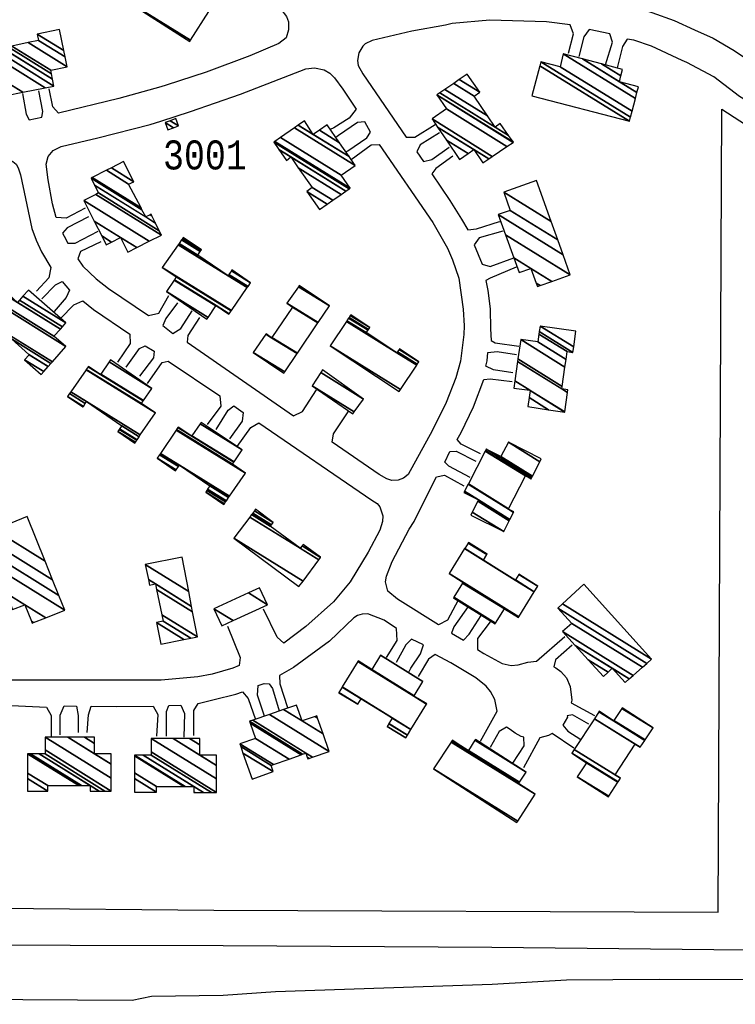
# Model space of a CAD drawing. Extents: x -0.5 to 41.9, y -0.5 to 29.8.
# Tile 61 of 128: x 8.873 to 9.288, y 2.66 to 3.231. Entities that reach past the tile are written whole.
import ezdxf
from ezdxf.enums import TextEntityAlignment as Align

# ---------------------------------------------------------------- set-up
doc = ezdxf.new("R2010")
doc.units = 0
doc.header["$MEASUREMENT"] = 0
doc.linetypes.add('DASHDOT', pattern=[1, 0.5, -0.25, 0, -0.25])
for name, color, linetype in [('11', 2, 'CONTINUOUS'), ('21', 5, 'CONTINUOUS'), ('23', 1, 'CONTINUOUS'), ('31', 2, 'DASHDOT')]:
    doc.layers.add(name, color=color, linetype=linetype)
doc.styles.add('MONOTXT', font='MONOTXT', dxfattribs={"height": 0.2})

msp = doc.modelspace()

# ---------------------------------------------------------------- linework, layer by layer
at = {"layer": '11'}
for points in [[(8.97418, 3.2505), (8.98204, 3.26443), (8.98495, 3.26623), (9.00786, 3.25028), (9.02403, 3.23703), (9.0274, 3.23276), (9.02852, 3.22962), (9.02852, 3.2249), (9.02718, 3.22041), (9.02291, 3.21704), (9.00607, 3.20986), (8.98069, 3.20042), (8.95756, 3.19279), (8.95444, 3.19192)], [(9.10129, 3.26285), (9.10398, 3.24893), (9.10737, 3.24518), (9.12576, 3.24781), (9.13632, 3.24871), (9.16192, 3.24916), (9.17786, 3.24848), (9.201, 3.24511), (9.21335, 3.24264), (9.22615, 3.23927), (9.2394, 3.23501), (9.2522, 3.23029), (9.26409, 3.22499)], [(9.19089, 3.21143), (9.19381, 3.22266), (9.19196, 3.22785), (9.17831, 3.22962), (9.1453, 3.23052), (9.12352, 3.22872), (9.1197, 3.2276), (9.10016, 3.22423), (9.07703, 3.21884), (9.07299, 3.21682), (9.07164, 3.21547), (9.0694, 3.21165), (9.0685, 3.20716), (9.06895, 3.20424), (9.07164, 3.19953), (9.09679, 3.1627), (9.10174, 3.1627), (9.11364, 3.17011)], [(9.21245, 3.20469), (9.21649, 3.21772), (9.21502, 3.22262), (9.20302, 3.22513), (9.19987, 3.22086), (9.19695, 3.20941)], [(9.26409, 3.22499), (9.27488, 3.22019), (9.28701, 3.213), (9.31934, 3.19122), (9.35281, 3.16988), (9.46037, 3.09959)], [(9.25699, 3.20724), (9.23917, 3.21547), (9.22884, 3.21906), (9.22502, 3.21951), (9.22233, 3.21525), (9.21919, 3.20289)], [(9.42219, 3.09945), (9.38267, 3.12542), (9.32137, 3.16719), (9.29015, 3.18628), (9.27533, 3.19773), (9.25961, 3.20604), (9.25699, 3.20724)], [(8.95439, 3.17202), (8.97171, 3.17752), (9.00068, 3.18762), (9.03863, 3.20244), (9.04357, 3.20289), (9.04919, 3.20177), (9.05255, 3.19975), (9.05525, 3.19706), (9.05996, 3.19054), (9.06782, 3.17886), (9.06378, 3.1737), (9.0548, 3.16809), (9.05278, 3.16719)], [(8.87424, 3.18807), (8.87627, 3.17595), (8.87814, 3.17284), (8.88547, 3.17437), (8.88592, 3.17752), (8.88368, 3.18964)], [(8.95444, 3.19192), (8.93016, 3.18515), (8.89513, 3.17662), (8.89176, 3.18021), (8.88974, 3.19077)], [(8.91063, 3.1216), (8.89962, 3.11576), (8.89367, 3.11608), (8.89154, 3.12407), (8.88907, 3.13799), (8.88794, 3.14698), (8.88907, 3.15147), (8.89199, 3.15506), (8.8967, 3.15731), (8.91781, 3.16225), (8.94835, 3.17011), (8.95439, 3.17202)], [(9.06176, 3.15416), (9.06288, 3.15484), (9.07389, 3.16225), (9.07611, 3.16563), (9.07277, 3.17168), (9.0685, 3.17123), (9.05749, 3.16359), (9.05592, 3.16247)], [(9.11611, 3.16517), (9.10488, 3.1582), (9.10306, 3.15425), (9.1069, 3.14855), (9.11162, 3.14967), (9.12172, 3.15686)], [(9.06491, 3.14967), (9.07658, 3.1582), (9.08105, 3.15849), (9.11229, 3.11329), (9.12082, 3.09824)], [(8.81069, 3.12721), (8.80979, 3.13912), (8.81284, 3.14449), (8.85942, 3.15012), (8.86414, 3.15012), (8.86638, 3.14967), (8.86863, 3.14855), (8.87043, 3.14698), (8.87177, 3.14495), (8.87312, 3.14091), (8.87963, 3.1097), (8.8821, 3.10296), (8.88525, 3.09622)], [(9.12397, 3.15169), (9.11409, 3.14451), (9.11166, 3.14134), (9.12217, 3.12587), (9.12891, 3.11509), (9.1325, 3.10902), (9.13767, 3.10947), (9.15092, 3.11374), (9.15159, 3.11351)], [(8.91242, 3.11643), (8.90007, 3.11015), (8.89746, 3.10698), (8.89827, 3.10521), (8.90052, 3.10116), (8.90479, 3.10116), (8.91804, 3.10812)], [(9.15294, 3.10812), (9.13924, 3.10431), (9.13624, 3.10026), (9.14081, 3.08904), (9.14553, 3.08769), (9.15923, 3.09263)], [(8.91961, 3.10206), (8.90793, 3.09645), (8.90621, 3.09208), (8.90928, 3.08791), (8.91691, 3.0805), (8.9241, 3.07489), (8.94723, 3.05917), (8.95329, 3.06052), (8.95913, 3.07085)], [(8.88525, 3.09622), (8.89064, 3.08702), (8.88952, 3.08118), (8.88233, 3.07332)], [(9.12082, 3.09824), (9.12374, 3.09151), (9.12734, 3.08095), (9.12981, 3.06299), (9.13048, 3.05333), (9.13026, 3.04816), (9.12823, 3.03267), (9.12554, 3.02301), (9.11993, 3.00886), (9.11184, 2.99225), (9.09792, 2.96709), (9.09522, 2.96485), (9.09208, 2.96373), (9.08849, 2.9635), (9.08557, 2.9644), (9.08107, 2.96709), (9.0539, 2.98573), (9.05458, 2.99067), (9.06356, 3.00392)], [(9.16057, 3.08724), (9.14553, 3.08095), (9.14295, 3.07956), (9.14418, 3.07377), (9.14553, 3.06321), (9.14575, 3.05153), (9.1462, 3.0448), (9.14845, 3.04345), (9.16214, 3.04143)], [(8.88547, 3.06883), (8.89333, 3.07713), (8.89715, 3.07893), (8.90142, 3.07399), (8.89962, 3.06972), (8.89266, 3.06164)], [(8.89625, 3.0576), (8.90389, 3.06546), (8.90923, 3.06772), (8.91534, 3.06276), (8.93645, 3.04839), (8.93668, 3.043), (8.92926, 3.03222)], [(8.96407, 3.06658), (8.95734, 3.0576), (8.95553, 3.05344), (8.96138, 3.04884), (8.96609, 3.05176), (8.97261, 3.06186)], [(8.97687, 3.05805), (8.97014, 3.04772), (8.96979, 3.04371), (9.03144, 3.001), (9.03661, 3.00347), (9.04469, 3.01605)], [(8.93443, 3.0293), (8.94207, 3.04008), (8.94543, 3.04168), (8.9506, 3.03851), (8.95015, 3.03469), (8.94207, 3.02414)], [(9.15878, 3.02593), (9.14755, 3.02773), (9.14301, 3.02991), (9.14373, 3.03289), (9.14425, 3.03772), (9.14957, 3.03828), (9.1608, 3.03671)], [(8.94678, 3.01987), (8.95531, 3.032), (8.95872, 3.0327), (8.98878, 3.01268), (8.98922, 3.00662), (8.98137, 2.99606)], [(9.13991, 2.979), (9.12868, 2.98461), (9.12645, 2.98728), (9.12868, 2.99135), (9.13587, 3.00617), (9.14193, 3.02211), (9.14553, 3.02256), (9.15833, 3.02099)], [(8.98653, 2.99314), (8.99349, 3.00437), (8.99686, 3.00684), (8.99688, 3.00691), (9.00225, 3.00303), (9.00158, 2.99786), (8.99439, 2.98775)], [(8.99866, 2.98326), (9.00674, 2.99427), (9.01139, 2.99704), (9.07681, 2.95205), (9.07995, 2.95025), (9.08152, 2.94823), (9.08332, 2.94307), (9.0831, 2.9397), (9.08152, 2.93476), (9.07479, 2.92196), (9.06423, 2.90466), (9.05458, 2.89321), (9.03863, 2.87884), (9.02583, 2.86918), (9.02201, 2.87255), (9.01393, 2.88894)], [(9.13385, 2.9653), (9.1215, 2.97181), (9.11923, 2.97416), (9.12217, 2.98034), (9.12576, 2.98057), (9.13722, 2.97473)], [(9.12689, 2.89411), (9.12082, 2.88243), (9.1156, 2.87977), (9.09185, 2.89478), (9.08624, 2.89927), (9.08489, 2.90466), (9.08534, 2.90803), (9.08871, 2.91657), (9.09859, 2.93521), (9.10151, 2.9397), (9.11251, 2.96193), (9.11431, 2.96575), (9.11903, 2.96665), (9.13026, 2.96036)], [(8.95464, 2.84762), (8.85965, 2.84762), (8.85538, 2.84807), (8.85246, 2.84942), (8.85111, 2.85099), (8.85022, 2.85908), (8.85022, 2.85908), (8.84937, 2.88283), (8.85066, 2.88423), (8.86616, 2.89141)], [(9.13273, 2.89052), (9.12442, 2.87861), (9.12306, 2.87505), (9.13003, 2.87098), (9.1334, 2.87435), (9.14036, 2.88513)], [(9.08534, 2.86087), (9.09163, 2.87075), (9.09122, 2.8777), (9.08399, 2.88243), (9.07456, 2.88625), (9.07119, 2.88602), (9.0685, 2.88513), (9.06648, 2.88378), (9.05233, 2.8703), (9.03144, 2.85503), (9.02336, 2.85032), (9.02358, 2.8456), (9.02785, 2.8319)], [(8.99304, 2.87906), (9.00045, 2.86087), (8.9999, 2.85617), (8.99619, 2.85458), (8.98428, 2.85122), (8.97598, 2.84964), (8.95464, 2.84762)], [(9.14553, 2.88153), (9.13812, 2.87188), (9.13821, 2.86547), (9.14193, 2.86312), (9.15249, 2.85728), (9.15765, 2.85616), (9.1617, 2.85661), (9.16731, 2.85818), (9.17247, 2.85863), (9.18887, 2.873)], [(9.09859, 2.85279), (9.09949, 2.85458), (9.1051, 2.86289), (9.1068, 2.86826), (9.09994, 2.87143), (9.09657, 2.86828), (9.09096, 2.85795)], [(9.19314, 2.86806), (9.18348, 2.85953), (9.18255, 2.85536), (9.1837, 2.85481), (9.18662, 2.85279), (9.18977, 2.84897), (9.19201, 2.84403), (9.19291, 2.83617), (9.19246, 2.8346), (9.20616, 2.82719)], [(9.13991, 2.81237), (9.14957, 2.82966), (9.14822, 2.83639), (9.14575, 2.84111), (9.14328, 2.84425), (9.13722, 2.84897), (9.12262, 2.85773), (9.11364, 2.86267), (9.10982, 2.85997), (9.10376, 2.84987)], [(9.0146, 2.82674), (9.01056, 2.83909), (9.01101, 2.8447), (9.01438, 2.84583), (9.0173, 2.8456), (9.01932, 2.84291), (9.02314, 2.82988)], [(8.97351, 2.81551), (8.97351, 2.83011), (8.9762, 2.83415), (8.98541, 2.83639), (8.99789, 2.83955), (9.00191, 2.84089), (9.00517, 2.83707), (9.00944, 2.82494)], [(8.85089, 2.81596), (8.85066, 2.82809), (8.85445, 2.83325), (8.86369, 2.83325), (8.88817, 2.83213), (8.89086, 2.82719), (8.89086, 2.81528)], [(8.89603, 2.81596), (8.89603, 2.82741), (8.89843, 2.83277), (8.90546, 2.83258), (8.90658, 2.82719), (8.90658, 2.81731)], [(8.91175, 2.81731), (8.91242, 2.82764), (8.91399, 2.83256), (8.92882, 2.83235), (8.94993, 2.83258), (8.95262, 2.82786), (8.95195, 2.81528)], [(8.95779, 2.81528), (8.95779, 2.82943), (8.959, 2.83297), (8.96609, 2.83313), (8.96812, 2.82831), (8.96778, 2.81454)], [(9.20279, 2.82225), (9.19336, 2.82764), (9.19022, 2.82696), (9.19044, 2.82629), (9.18775, 2.82157), (9.19067, 2.8182), (9.19808, 2.81326)], [(9.15878, 2.79956), (9.16529, 2.80967), (9.16502, 2.81458), (9.16349, 2.81506), (9.16012, 2.81686), (9.1572, 2.8191), (9.15496, 2.82045), (9.15069, 2.81798), (9.14553, 2.80855)], [(9.19403, 2.80832), (9.18152, 2.81667), (9.17944, 2.81551), (9.17427, 2.81416), (9.16484, 2.79687)], [(9.79682, 2.6889), (9.77612, 2.6893), (9.33057, 2.69065), (9.14642, 2.69267), (8.99057, 2.69357), (8.72401, 2.69424), (8.69481, 2.69559), (8.59016, 2.7039), (8.58769, 2.70502), (8.58096, 2.71041), (8.57826, 2.71198), (8.57736, 2.7131), (8.57691, 2.71468), (8.57669, 2.72074)], [(8.62587, 2.65966), (8.62587, 2.66011), (8.62587, 2.66056), (8.62587, 2.66078), (8.62587, 2.66123), (8.62609, 2.66145), (8.62632, 2.6619), (8.62654, 2.66258), (8.62699, 2.66303), (8.62744, 2.66347), (8.62789, 2.66392), (8.6755, 2.6655), (8.72423, 2.66392), (8.77903, 2.66303), (8.9378, 2.66213), (8.94903, 2.66437), (8.99057, 2.66505), (9.02089, 2.66707), (9.14665, 2.67133), (9.18977, 2.6738), (9.24366, 2.67425), (9.29801, 2.67403), (9.32945, 2.6738), (9.79682, 2.67416)]]:
    msp.add_lwpolyline(points, dxfattribs=at)
at = {"layer": '31'}
msp.add_lwpolyline([(7.04263, 3.517), (7.0422, 3.4113), (7.19176, 3.28419), (7.19086, 3.03402), (7.26138, 2.99382), (7.28114, 2.99584), (7.30943, 2.99494), (7.36445, 2.98214), (7.39634, 2.96889), (7.47449, 2.91971), (7.63349, 2.82898), (7.64562, 2.83505), (7.70737, 2.72276), (8.55401, 2.71805), (8.98518, 2.71423), (9.2778, 2.7131), (9.28004, 3.17886), (9.68292, 2.91544), (9.6827, 2.78834), (9.76512, 2.78811), (9.76422, 2.70614), (10.27512, 2.70255)], dxfattribs=at)

# ---------------------------------------------------------------- texts
at = {"layer": '23', "style": 'MONOTXT', "width": 0.833333}
msp.add_text('3001', height=0.016843, dxfattribs=at).set_placement((8.98002, 3.1524), align=Align.MIDDLE)

# ---------------------------------------------------------------- meshes
at = {"layer": '21'}
mesh = msp.add_polyface(dxfattribs=at)
corners = [(8.97126, 3.21816), (8.92163, 3.25005), (8.97176, 3.21897), (8.92163, 3.25005), (8.93233, 3.26664), (8.98226, 3.23568), (8.93241, 3.26675), (8.97238, 3.24197), (8.93297, 3.26762), (8.94319, 3.26128), (8.97292, 3.24285), (8.93308, 3.26779), (8.9433, 3.26146), (8.97303, 3.24303), (8.9465, 3.26667), (8.9762, 3.24826), (8.94678, 3.26712)]
mesh.append_faces([[corners[k] for k in face] for face in [(0, 0, 2, 3), (1, 2, 5, 4), (4, 5, 7, 6), (6, 7, 10, 8), (8, 9, 11, 11), (9, 10, 13, 12), (12, 13, 15, 14), (14, 15, 16, 16)]], dxfattribs={"vtx0": -1, "vtx2": -1})
mesh = msp.add_polyface(dxfattribs=at)
corners = [(8.86436, 3.18672), (8.86491, 3.18683), (8.86425, 3.18724), (8.85314, 3.19414), (8.87434, 3.18872), (8.86234, 3.19616), (8.85135, 3.20297), (8.84887, 3.21525), (8.88743, 3.19134), (8.84887, 3.21525), (8.85392, 3.21622), (8.89243, 3.19234), (8.85821, 3.21705), (8.86257, 3.21435), (8.89166, 3.19631), (8.86167, 3.21772), (8.86593, 3.21507), (8.89104, 3.19951), (8.86808, 3.21553), (8.89064, 3.20155), (8.8775, 3.21756), (8.90007, 3.20357), (8.88345, 3.21884), (8.89888, 3.20927), (8.88278, 3.22243), (8.89812, 3.21292), (8.89558, 3.22513)]
mesh.append_faces([[corners[k] for k in face] for face in [(0, 0, 1, 2), (3, 3, 5, 6), (2, 1, 4, 5), (6, 4, 8, 9), (7, 8, 11, 10), (10, 11, 14, 12), (12, 13, 15, 15), (13, 14, 17, 16), (16, 17, 19, 18), (18, 19, 21, 20), (20, 21, 23, 22), (22, 23, 25, 24), (24, 25, 26, 26)]], dxfattribs={"vtx0": -1, "vtx2": -1})
mesh = msp.add_polyface(dxfattribs=at)
corners = [(9.16978, 3.18672), (9.16978, 3.18672), (9.17434, 3.20416), (9.22637, 3.1719), (9.17495, 3.20649), (9.22697, 3.17423), (9.18617, 3.20357), (9.22787, 3.17771), (9.18797, 3.21098), (9.22977, 3.18506), (9.19918, 3.20805), (9.22053, 3.19481), (9.23067, 3.18853), (9.21007, 3.2052), (9.22138, 3.19819), (9.23154, 3.19189), (9.22233, 3.202)]
mesh.append_faces([[corners[k] for k in face] for face in [(0, 1, 3, 2), (2, 3, 5, 4), (4, 5, 7, 6), (6, 7, 9, 8), (8, 9, 12, 10), (10, 11, 14, 13), (11, 12, 15, 15), (13, 14, 16, 16)]], dxfattribs={"vtx0": -1, "vtx2": -1})
mesh = msp.add_polyface(dxfattribs=at)
corners = [(9.12779, 3.14967), (9.14126, 3.14787), (9.13274, 3.15315), (9.12015, 3.16096), (9.14469, 3.15018), (9.13609, 3.15551), (9.11499, 3.1686), (9.11184, 3.17325), (9.14679, 3.15158), (9.11184, 3.17325), (9.12015, 3.17909), (9.1553, 3.15729), (9.11454, 3.18717), (9.15887, 3.15969), (9.11467, 3.18726), (9.159, 3.15978), (9.11637, 3.18842), (9.14845, 3.16853), (9.1562, 3.16372), (9.1193, 3.19043), (9.144, 3.17512), (9.15137, 3.17056), (9.12438, 3.1939), (9.13632, 3.1865), (9.1276, 3.1961), (9.13946, 3.18875), (9.13228, 3.1993)]
mesh.append_faces([[corners[k] for k in face] for face in [(0, 0, 2, 3), (3, 2, 5, 6), (1, 1, 4, 5), (6, 4, 8, 9), (7, 8, 11, 10), (10, 11, 13, 12), (12, 13, 15, 14), (14, 15, 18, 16), (16, 17, 20, 19), (17, 18, 21, 21), (19, 20, 23, 22), (22, 23, 25, 24), (24, 25, 26, 26)]], dxfattribs={"vtx0": -1, "vtx2": -1})
mesh = msp.add_polyface(dxfattribs=at)
corners = [(8.95846, 3.16692), (8.95692, 3.17114), (8.96178, 3.16813), (8.95692, 3.17114), (8.95993, 3.17224), (8.96479, 3.16923), (8.96325, 3.17345)]
mesh.append_faces([[corners[k] for k in face] for face in [(0, 0, 2, 3), (1, 2, 5, 4), (4, 5, 6, 6)]], dxfattribs={"vtx0": -1, "vtx2": -1})
mesh = msp.add_polyface(dxfattribs=at)
corners = [(8.95846, 3.16692), (8.95692, 3.17114), (8.96178, 3.16813), (8.95692, 3.17114), (8.95993, 3.17224), (8.96479, 3.16923), (8.96325, 3.17345)]
mesh.append_faces([[corners[k] for k in face] for face in [(0, 0, 2, 3), (1, 2, 5, 4), (4, 5, 6, 6)]], dxfattribs={"vtx0": -1, "vtx2": -1})
mesh = msp.add_polyface(dxfattribs=at)
corners = [(8.95846, 3.16692), (8.95692, 3.17114), (8.96178, 3.16813), (8.95692, 3.17114), (8.95993, 3.17224), (8.96479, 3.16923), (8.96325, 3.17345)]
mesh.append_faces([[corners[k] for k in face] for face in [(0, 0, 2, 3), (1, 2, 5, 4), (4, 5, 6, 6)]], dxfattribs={"vtx0": -1, "vtx2": -1})
mesh = msp.add_polyface(dxfattribs=at)
corners = [(9.04649, 3.1207), (9.05102, 3.12385), (9.03908, 3.13126), (9.05421, 3.12607), (9.04222, 3.1335), (9.05917, 3.12953), (9.03422, 3.14499), (9.0274, 3.14922), (9.06187, 3.13141), (9.02987, 3.15124), (9.02298, 3.15551), (9.0637, 3.13268), (9.01999, 3.15978), (9.06423, 3.13305), (9.02053, 3.16015), (9.05907, 3.14069), (9.0239, 3.16249), (9.06715, 3.1463), (9.03197, 3.16812), (9.0429, 3.16427), (9.06366, 3.1514), (9.03419, 3.16966), (9.03773, 3.17213), (9.04644, 3.16673), (9.0581, 3.1595), (9.03773, 3.17213), (9.05098, 3.16988)]
mesh.append_faces([[corners[k] for k in face] for face in [(0, 0, 1, 2), (2, 1, 3, 4), (4, 3, 5, 6), (7, 7, 9, 10), (6, 5, 8, 9), (10, 8, 11, 12), (12, 11, 13, 14), (14, 13, 15, 16), (16, 15, 17, 18), (18, 17, 20, 21), (21, 19, 25, 22), (19, 20, 24, 23), (23, 24, 26, 26)]], dxfattribs={"vtx0": -1, "vtx2": -1})
mesh = msp.add_polyface(dxfattribs=at)
corners = [(8.92275, 3.10027), (8.93533, 3.096), (8.92587, 3.10186), (8.92013, 3.10542), (8.94056, 3.09864), (8.93106, 3.10453), (8.91575, 3.11402), (8.90973, 3.12587), (8.94776, 3.10229), (8.90973, 3.12587), (8.91671, 3.12954), (8.95487, 3.10588), (8.91826, 3.13036), (8.95357, 3.10846), (8.91604, 3.1348), (8.94566, 3.11643), (8.95135, 3.1129), (8.91399, 3.13889), (8.9435, 3.12059), (8.94818, 3.1177), (8.94931, 3.117), (8.91461, 3.13921), (8.94297, 3.12162), (8.9488, 3.11801), (8.92295, 3.14348), (8.93578, 3.13552), (8.92574, 3.1449), (8.9387, 3.13687), (8.93286, 3.14855)]
mesh.append_faces([[corners[k] for k in face] for face in [(0, 0, 2, 3), (3, 2, 5, 6), (1, 1, 4, 5), (6, 4, 8, 9), (7, 8, 11, 10), (10, 11, 13, 12), (12, 13, 16, 14), (14, 15, 18, 17), (15, 16, 20, 19), (17, 18, 22, 21), (19, 20, 23, 23), (21, 22, 25, 24), (24, 25, 27, 26), (26, 27, 28, 28)]], dxfattribs={"vtx0": -1, "vtx2": -1})
mesh = msp.add_polyface(dxfattribs=at)
corners = [(9.17292, 3.07601), (9.17451, 3.07657), (9.17221, 3.078), (9.16237, 3.0841), (9.18134, 3.07898), (9.16911, 3.08657), (9.15929, 3.09265), (9.19201, 3.08275), (9.15448, 3.10602), (9.15024, 3.11778), (9.18783, 3.09448), (9.15024, 3.11778), (9.1572, 3.12025), (9.18472, 3.10319), (9.15339, 3.13081), (9.18098, 3.1137), (9.17247, 3.13754)]
mesh.append_faces([[corners[k] for k in face] for face in [(0, 0, 1, 2), (3, 3, 5, 6), (2, 1, 4, 5), (6, 4, 7, 8), (8, 7, 10, 11), (9, 10, 13, 12), (12, 13, 15, 14), (14, 15, 16, 16)]], dxfattribs={"vtx0": -1, "vtx2": -1})
mesh = msp.add_polyface(dxfattribs=at)
corners = [(8.98114, 3.05715), (8.95779, 3.07309), (8.98184, 3.05817), (8.95779, 3.07309), (8.96217, 3.07976), (8.99394, 3.06007), (8.98636, 3.06476), (8.96234, 3.08001), (8.99411, 3.06031), (8.98653, 3.06501), (8.9634, 3.08163), (8.99521, 3.0619), (8.95531, 3.08702), (8.99539, 3.06217), (8.9645, 3.10028), (8.99349, 3.0823), (9.00457, 3.07543), (8.965, 3.10101), (8.97598, 3.0942), (8.99398, 3.08304), (9.00507, 3.07616), (8.96645, 3.1031), (8.97735, 3.09634), (8.99539, 3.08515), (9.00652, 3.07826), (8.9668, 3.10361), (8.97768, 3.09686), (8.99574, 3.08567), (8.96713, 3.10408), (8.978, 3.09735), (8.96744, 3.10453)]
mesh.append_faces([[corners[k] for k in face] for face in [(0, 0, 2, 3), (1, 2, 6, 4), (4, 6, 9, 7), (5, 5, 8, 9), (7, 8, 11, 10), (10, 11, 13, 12), (12, 13, 16, 14), (14, 15, 18, 17), (15, 16, 20, 19), (17, 18, 22, 21), (19, 20, 24, 23), (21, 22, 26, 25), (23, 24, 27, 27), (25, 26, 29, 28), (28, 29, 30, 30)]], dxfattribs={"vtx0": -1, "vtx2": -1})
mesh = msp.add_polyface(dxfattribs=at)
corners = [(8.88502, 3.02503), (8.88648, 3.02668), (8.87537, 3.03357), (8.88911, 3.02963), (8.87806, 3.03649), (8.88913, 3.02966), (8.87793, 3.03661), (8.85965, 3.04794), (8.84954, 3.05692), (8.89069, 3.03141), (8.86776, 3.04563), (8.86124, 3.04967), (8.84954, 3.05692), (8.85041, 3.0579), (8.89156, 3.03238), (8.86212, 3.05063), (8.85826, 3.06671), (8.8994, 3.0412), (8.85926, 3.06784), (8.89243, 3.04727), (8.86296, 3.07199), (8.87133, 3.0668), (8.89619, 3.05139), (8.86414, 3.07332), (8.87249, 3.06814), (8.89739, 3.0527), (8.87445, 3.07037), (8.8994, 3.0549), (8.87761, 3.07399)]
mesh.append_faces([[corners[k] for k in face] for face in [(0, 0, 1, 2), (2, 1, 3, 4), (4, 3, 5, 6), (7, 7, 11, 12), (6, 5, 9, 10), (8, 11, 15, 13), (10, 9, 14, 15), (13, 14, 17, 16), (16, 17, 19, 18), (18, 19, 22, 20), (20, 21, 23, 23), (21, 22, 25, 24), (24, 25, 27, 26), (26, 27, 28, 28)]], dxfattribs={"vtx0": -1, "vtx2": -1})
mesh = msp.add_polyface(dxfattribs=at)
corners = [(9.02583, 3.02571), (9.00809, 3.03783), (9.02637, 3.0265), (9.00809, 3.03783), (9.01536, 3.04841), (9.01864, 3.04637), (9.03357, 3.03712), (9.0155, 3.04861), (9.01879, 3.04658), (9.03371, 3.03732), (9.03077, 3.06411), (9.04563, 3.0549), (9.02763, 3.06635), (9.04577, 3.05511), (9.03431, 3.07596), (9.05233, 3.06478), (9.03481, 3.07669)]
mesh.append_faces([[corners[k] for k in face] for face in [(0, 0, 2, 3), (1, 2, 6, 4), (4, 5, 7, 7), (5, 6, 9, 8), (8, 9, 11, 10), (10, 11, 13, 12), (12, 13, 15, 14), (14, 15, 16, 16)]], dxfattribs={"vtx0": -1, "vtx2": -1})
mesh = msp.add_polyface(dxfattribs=at)
corners = [(9.09275, 3.01515), (9.05278, 3.04165), (9.09356, 3.01637), (9.05278, 3.04165), (9.06213, 3.05576), (9.0914, 3.03761), (9.1029, 3.03048), (9.06245, 3.05624), (9.07366, 3.04929), (9.09174, 3.03808), (9.10322, 3.03096), (9.06343, 3.05773), (9.07468, 3.05075), (9.09276, 3.03954), (9.10421, 3.03244), (9.06364, 3.05805), (9.0749, 3.05107), (9.09298, 3.03986), (9.0644, 3.0592), (9.07568, 3.05221), (9.06468, 3.05962)]
mesh.append_faces([[corners[k] for k in face] for face in [(0, 0, 2, 3), (1, 2, 6, 4), (4, 5, 8, 7), (5, 6, 10, 9), (7, 8, 12, 11), (9, 10, 14, 13), (11, 12, 16, 15), (13, 14, 17, 17), (15, 16, 19, 18), (18, 19, 20, 20)]], dxfattribs={"vtx0": -1, "vtx2": -1})
mesh = msp.add_polyface(dxfattribs=at)
corners = [(9.16731, 3.00639), (9.17947, 3.00462), (9.16807, 3.01169), (9.15923, 3.01717), (9.18887, 3.00325), (9.16865, 3.01579), (9.16856, 3.01584), (9.15981, 3.02126), (9.18887, 3.00329), (9.16866, 3.01583), (9.15982, 3.02131), (9.18707, 3.01672), (9.19046, 3.01462), (9.16145, 3.03261), (9.18728, 3.01815), (9.19067, 3.01605), (9.16165, 3.03404), (9.16327, 3.04525), (9.18891, 3.02935), (9.16327, 3.04525), (9.17315, 3.0439), (9.18955, 3.03373), (9.17382, 3.04845), (9.19022, 3.03828), (9.17404, 3.04996), (9.19358, 3.03783), (9.1745, 3.05311), (9.19399, 3.04102), (9.19516, 3.05019)]
mesh.append_faces([[corners[k] for k in face] for face in [(0, 0, 1, 2), (3, 3, 6, 7), (2, 1, 4, 5), (7, 6, 9, 10), (5, 4, 8, 9), (10, 8, 12, 13), (13, 11, 14, 16), (11, 12, 15, 15), (16, 14, 18, 19), (17, 18, 21, 20), (20, 21, 23, 22), (22, 23, 25, 24), (24, 25, 27, 26), (26, 27, 28, 28)]], dxfattribs={"vtx0": -1, "vtx2": -1})
mesh = msp.add_polyface(dxfattribs=at)
corners = [(8.93937, 2.98528), (8.93966, 2.98571), (8.92949, 2.99202), (8.94044, 2.98685), (8.93029, 2.99314), (8.90928, 3.00617), (8.90029, 3.01223), (8.94067, 2.9872), (8.93053, 2.99348), (8.9095, 3.00652), (8.90029, 3.01223), (8.90147, 3.01393), (8.94183, 2.98891), (8.93173, 2.99517), (8.91062, 3.00826), (8.90219, 3.01496), (8.94254, 2.98995), (8.9113, 3.00931), (8.91104, 3.02775), (8.95127, 3.0028), (8.91122, 3.02801), (8.94319, 3.00819), (8.91223, 3.02947), (8.91938, 3.02503), (8.9442, 3.00965), (8.91242, 3.02975), (8.91958, 3.02531), (8.94439, 3.00993), (8.9244, 3.03236), (8.94925, 3.01695), (8.92522, 3.03357)]
mesh.append_faces([[corners[k] for k in face] for face in [(0, 0, 1, 2), (2, 1, 3, 4), (5, 5, 9, 10), (4, 3, 7, 8), (6, 9, 14, 11), (8, 7, 12, 13), (11, 14, 17, 15), (13, 12, 16, 17), (15, 16, 19, 18), (18, 19, 21, 20), (20, 21, 24, 22), (22, 23, 25, 25), (23, 24, 27, 26), (26, 27, 29, 28), (28, 29, 30, 30)]], dxfattribs={"vtx0": -1, "vtx2": -1})
mesh = msp.add_polyface(dxfattribs=at)
corners = [(9.0658, 3.00213), (9.04222, 3.01852), (9.0667, 3.00335), (9.04222, 3.01852), (9.04721, 3.02609), (9.07209, 3.01066), (9.04829, 3.02773)]
mesh.append_faces([[corners[k] for k in face] for face in [(0, 0, 2, 3), (1, 2, 5, 4), (4, 5, 6, 6)]], dxfattribs={"vtx0": -1, "vtx2": -1})
mesh = msp.add_polyface(dxfattribs=at)
corners = [(8.99102, 2.94958), (8.99133, 2.95003), (8.98047, 2.95676), (8.99205, 2.95107), (8.98119, 2.95781), (8.96295, 2.96912), (8.9524, 2.97653), (8.99247, 2.95168), (8.9816, 2.95842), (8.96336, 2.96973), (8.9524, 2.97653), (8.95371, 2.97848), (8.99381, 2.95361), (8.98294, 2.96036), (8.96466, 2.97169), (8.95425, 2.97927), (8.99436, 2.9544), (8.9652, 2.97248), (8.96333, 2.99273), (9.0036, 2.96777), (8.96354, 2.99304), (8.99596, 2.97293), (8.96438, 2.99429), (8.97238, 2.98933), (8.99681, 2.97418), (8.96452, 2.99449), (8.97252, 2.98953), (8.99695, 2.97439), (8.9772, 2.99636), (9.00158, 2.98124), (8.97777, 2.99719)]
mesh.append_faces([[corners[k] for k in face] for face in [(0, 0, 1, 2), (2, 1, 3, 4), (5, 5, 9, 10), (4, 3, 7, 8), (6, 9, 14, 11), (8, 7, 12, 13), (11, 14, 17, 15), (13, 12, 16, 17), (15, 16, 19, 18), (18, 19, 21, 20), (20, 21, 24, 22), (22, 23, 25, 25), (23, 24, 27, 26), (26, 27, 29, 28), (28, 29, 30, 30)]], dxfattribs={"vtx0": -1, "vtx2": -1})
mesh = msp.add_polyface(dxfattribs=at)
corners = [(9.1343, 2.94351), (9.15339, 2.93386), (9.13515, 2.94517), (9.13026, 2.95654), (9.15662, 2.9402), (9.13839, 2.9515), (9.13026, 2.95654), (9.13066, 2.95731), (9.15701, 2.94097), (9.13879, 2.95227), (9.13275, 2.96135), (9.15608, 2.94688), (9.15908, 2.94502), (9.13289, 2.96164), (9.15623, 2.94717), (9.15923, 2.94531), (9.14272, 2.98061), (9.16596, 2.9662), (9.14283, 2.98083), (9.16933, 2.9644), (9.14328, 2.98169), (9.16977, 2.96527), (9.15181, 2.97742), (9.17016, 2.96605), (9.15608, 2.98573), (9.17434, 2.97441), (9.17517, 2.97608)]
mesh.append_faces([[corners[k] for k in face] for face in [(0, 0, 1, 2), (2, 1, 4, 5), (3, 6, 9, 7), (5, 4, 8, 9), (7, 8, 12, 10), (10, 11, 14, 13), (11, 12, 15, 15), (13, 14, 17, 16), (16, 17, 19, 18), (18, 19, 21, 20), (20, 21, 23, 22), (22, 23, 25, 24), (24, 25, 26, 26)]], dxfattribs={"vtx0": -1, "vtx2": -1})
mesh = msp.add_polyface(dxfattribs=at)
corners = [(8.87986, 2.88086), (8.87986, 2.88086), (8.87945, 2.88187), (8.86841, 2.88872), (8.88061, 2.88115), (8.87559, 2.89141), (8.86464, 2.89821), (8.88767, 2.88393), (8.85874, 2.91306), (8.89872, 2.88827), (8.85538, 2.92151), (8.89533, 2.89674), (8.86212, 2.9242), (8.89166, 2.90588), (8.85785, 2.93498), (8.88732, 2.91671), (8.87694, 2.94262)]
mesh.append_faces([[corners[k] for k in face] for face in [(0, 1, 4, 2), (3, 3, 5, 6), (2, 4, 7, 5), (6, 7, 9, 8), (8, 9, 11, 10), (10, 11, 13, 12), (12, 13, 15, 14), (14, 15, 16, 16)]], dxfattribs={"vtx0": -1, "vtx2": -1})
mesh = msp.add_polyface(dxfattribs=at)
corners = [(9.03459, 2.90197), (8.99686, 2.93004), (9.03696, 2.90518), (8.99686, 2.93004), (9.00603, 2.94232), (9.03526, 2.9242), (9.04604, 2.91752), (9.00709, 2.94375), (9.01797, 2.937), (9.03637, 2.92559), (9.0471, 2.91894), (9.00716, 2.94384), (9.01804, 2.9371), (9.03645, 2.92568), (9.04716, 2.91904), (9.00775, 2.94462), (9.01859, 2.93789), (9.03706, 2.92645), (9.00874, 2.94595), (9.01954, 2.93925), (9.00944, 2.94688)]
mesh.append_faces([[corners[k] for k in face] for face in [(0, 0, 2, 3), (1, 2, 6, 4), (4, 5, 8, 7), (5, 6, 10, 9), (7, 8, 12, 11), (9, 10, 14, 13), (11, 12, 16, 15), (13, 14, 17, 17), (15, 16, 19, 18), (18, 19, 20, 20)]], dxfattribs={"vtx0": -1, "vtx2": -1})
mesh = msp.add_polyface(dxfattribs=at)
corners = [(9.14845, 2.88041), (9.14845, 2.88042), (9.12419, 2.89546), (9.12442, 2.89591), (9.14871, 2.88084), (9.12442, 2.89591), (9.12957, 2.90406), (9.16192, 2.884), (9.15377, 2.88906), (9.12964, 2.90417), (9.16199, 2.88411), (9.15384, 2.88917), (9.12981, 2.90444), (9.16215, 2.88438), (9.12172, 2.9096), (9.16222, 2.88449), (9.13073, 2.92401), (9.16012, 2.90579), (9.17115, 2.89895), (9.13074, 2.92404), (9.14171, 2.91724), (9.16014, 2.90581), (9.17116, 2.89898), (9.13275, 2.92724), (9.14356, 2.92054), (9.16208, 2.90905), (9.17315, 2.90219), (9.13281, 2.92734), (9.14362, 2.92064), (9.16214, 2.90916), (9.13293, 2.92753), (9.14373, 2.92083), (9.13295, 2.92757)]
mesh.append_faces([[corners[k] for k in face] for face in [(0, 0, 1, 2), (2, 1, 4, 5), (3, 4, 8, 6), (6, 8, 11, 9), (7, 7, 10, 11), (9, 10, 13, 12), (12, 13, 15, 14), (14, 15, 18, 16), (16, 17, 20, 19), (17, 18, 22, 21), (19, 20, 24, 23), (21, 22, 26, 25), (23, 24, 28, 27), (25, 26, 29, 29), (27, 28, 31, 30), (30, 31, 32, 32)]], dxfattribs={"vtx0": -1, "vtx2": -1})
mesh = msp.add_polyface(dxfattribs=at)
corners = [(8.95442, 2.86851), (8.95442, 2.86851), (8.95195, 2.88108), (8.96789, 2.8712), (8.95576, 2.88198), (8.97187, 2.872), (8.955, 2.88564), (8.97575, 2.87277), (8.95193, 2.90037), (8.9479, 2.90287), (8.97292, 2.88736), (8.95127, 2.90354), (8.94725, 2.90604), (8.97231, 2.8905), (8.94543, 2.91477), (8.97063, 2.89915), (8.96677, 2.91904)]
mesh.append_faces([[corners[k] for k in face] for face in [(0, 1, 3, 2), (2, 3, 5, 4), (4, 5, 7, 6), (6, 7, 10, 8), (9, 9, 11, 12), (8, 10, 13, 11), (12, 13, 15, 14), (14, 15, 16, 16)]], dxfattribs={"vtx0": -1, "vtx2": -1})
mesh = msp.add_polyface(dxfattribs=at)
corners = [(9.21133, 2.84987), (9.2239, 2.84628), (9.214, 2.85242), (9.20246, 2.85957), (9.22626, 2.84839), (9.21627, 2.85458), (9.19493, 2.86782), (9.18752, 2.87592), (9.22857, 2.85047), (9.18752, 2.87592), (9.19291, 2.88063), (9.23388, 2.85523), (9.18483, 2.88939), (9.23635, 2.85745), (9.18759, 2.89195), (9.23917, 2.85997), (9.19987, 2.90332)]
mesh.append_faces([[corners[k] for k in face] for face in [(0, 0, 2, 3), (3, 2, 5, 6), (1, 1, 4, 5), (6, 4, 8, 9), (7, 8, 11, 10), (10, 11, 13, 12), (12, 13, 15, 14), (14, 15, 16, 16)]], dxfattribs={"vtx0": -1, "vtx2": -1})
mesh = msp.add_polyface(dxfattribs=at)
corners = [(8.9899, 2.87929), (8.98518, 2.88917), (8.99635, 2.88224), (8.98518, 2.88917), (9.00523, 2.89834), (9.0164, 2.89141), (9.01168, 2.9013)]
mesh.append_faces([[corners[k] for k in face] for face in [(0, 0, 2, 3), (1, 2, 5, 4), (4, 5, 6, 6)]], dxfattribs={"vtx0": -1, "vtx2": -1})
mesh = msp.add_polyface(dxfattribs=at)
corners = [(9.09657, 2.81416), (9.09659, 2.8142), (9.08579, 2.8209), (9.05772, 2.84044), (9.09754, 2.81575), (9.08671, 2.82246), (9.05772, 2.84044), (9.05776, 2.8405), (9.09758, 2.81581), (9.08675, 2.82252), (9.06872, 2.8337), (9.0597, 2.84369), (9.09953, 2.81899), (9.08865, 2.82574), (9.07074, 2.83684), (9.05976, 2.84379), (9.09959, 2.81909), (9.08871, 2.82584), (9.06878, 2.85857), (9.10129, 2.83842), (9.10865, 2.83385), (9.06882, 2.85865), (9.10133, 2.83849), (9.1087, 2.83392), (9.06892, 2.8588), (9.07681, 2.85391), (9.10143, 2.83865), (9.06895, 2.85885), (9.07684, 2.85396), (9.10146, 2.8387), (9.08193, 2.86215), (9.10645, 2.84695), (9.08197, 2.86222)]
mesh.append_faces([[corners[k] for k in face] for face in [(0, 0, 1, 2), (2, 1, 4, 5), (3, 6, 10, 7), (5, 4, 8, 9), (7, 10, 14, 11), (9, 8, 12, 13), (11, 14, 17, 15), (13, 12, 16, 17), (15, 16, 20, 18), (18, 19, 22, 21), (19, 20, 23, 23), (21, 22, 26, 24), (24, 25, 27, 27), (25, 26, 29, 28), (28, 29, 31, 30), (30, 31, 32, 32)]], dxfattribs={"vtx0": -1, "vtx2": -1})
mesh = msp.add_polyface(dxfattribs=at)
corners = [(9.00742, 2.79036), (9.01954, 2.79462), (9.00212, 2.80543), (9.01842, 2.79822), (9.00081, 2.80913), (9.01975, 2.79869), (9.00023, 2.81079), (9.02882, 2.80192), (9.00944, 2.81394), (9.03975, 2.80203), (9.03589, 2.80443), (9.0062, 2.82284), (9.00584, 2.82382), (9.04054, 2.80231), (9.03943, 2.80299), (9.03667, 2.80471), (9.00584, 2.82382), (9.00783, 2.8245), (9.04252, 2.80299), (9.03863, 2.8054), (9.01742, 2.8278), (9.0521, 2.8063), (9.02571, 2.83066), (9.03638, 2.82404), (9.04856, 2.81649), (9.03324, 2.83325), (9.04393, 2.82662), (9.04534, 2.82575), (9.04492, 2.82696)]
mesh.append_faces([[corners[k] for k in face] for face in [(0, 0, 1, 2), (2, 1, 3, 4), (4, 3, 5, 6), (6, 5, 7, 8), (8, 7, 10, 11), (11, 10, 15, 16), (9, 9, 13, 14), (12, 15, 19, 17), (14, 13, 18, 19), (17, 18, 21, 20), (20, 21, 24, 22), (22, 23, 25, 25), (23, 24, 27, 26), (26, 27, 28, 28)]], dxfattribs={"vtx0": -1, "vtx2": -1})
mesh = msp.add_polyface(dxfattribs=at)
corners = [(9.21425, 2.78003), (9.21443, 2.78031), (9.19605, 2.7917), (9.2197, 2.78847), (9.20144, 2.79979), (9.19291, 2.8054), (9.21985, 2.7887), (9.19291, 2.8054), (9.19429, 2.8075), (9.22121, 2.79081), (9.19432, 2.80755), (9.21806, 2.79283), (9.20599, 2.8253), (9.22974, 2.81057), (9.20599, 2.8253), (9.23266, 2.80877), (9.20864, 2.82933), (9.21716, 2.82404), (9.23531, 2.81279), (9.20886, 2.82966), (9.21738, 2.82437), (9.23553, 2.81312), (9.22186, 2.83129), (9.24007, 2.82), (9.22211, 2.83168)]
mesh.append_faces([[corners[k] for k in face] for face in [(0, 0, 1, 2), (2, 1, 3, 4), (4, 3, 6, 7), (5, 6, 9, 8), (8, 9, 11, 10), (10, 11, 13, 12), (12, 13, 15, 14), (14, 15, 18, 16), (16, 17, 19, 19), (17, 18, 21, 20), (20, 21, 23, 22), (22, 23, 24, 24)]], dxfattribs={"vtx0": -1, "vtx2": -1})
mesh = msp.add_polyface(dxfattribs=at)
corners = [(8.87716, 2.7834), (8.87716, 2.7834), (8.87716, 2.79064), (8.88884, 2.7834), (8.87716, 2.79378), (8.88884, 2.78654), (8.87716, 2.80495), (8.90687, 2.78654), (8.87877, 2.80495), (8.91354, 2.7834), (8.90847, 2.78654), (8.88384, 2.80495), (8.91862, 2.7834), (8.91354, 2.78654), (8.88727, 2.80495), (8.92204, 2.7834), (8.88727, 2.8072), (8.92567, 2.7834), (8.88727, 2.81461), (8.92567, 2.7908), (8.90044, 2.81461), (8.91601, 2.80495), (8.92567, 2.79897), (8.9101, 2.81461), (8.91601, 2.81094), (8.92567, 2.80495), (8.91601, 2.81461)]
mesh.append_faces([[corners[k] for k in face] for face in [(0, 1, 3, 2), (2, 3, 5, 4), (4, 5, 7, 6), (6, 7, 10, 8), (8, 10, 13, 11), (9, 9, 12, 13), (11, 12, 15, 14), (14, 15, 17, 16), (16, 17, 19, 18), (18, 19, 22, 20), (20, 21, 24, 23), (21, 22, 25, 25), (23, 24, 26, 26)]], dxfattribs={"vtx0": -1, "vtx2": -1})
mesh = msp.add_polyface(dxfattribs=at)
corners = [(8.93915, 2.78272), (8.93915, 2.78272), (8.93915, 2.79066), (8.95195, 2.78272), (8.93915, 2.79403), (8.95195, 2.78609), (8.93915, 2.8038), (8.97351, 2.7825), (8.96771, 2.78609), (8.93915, 2.80428), (8.97428, 2.7825), (8.97351, 2.78298), (8.96848, 2.78609), (8.94417, 2.80428), (8.9793, 2.7825), (8.97351, 2.78609), (8.9488, 2.80428), (8.98394, 2.7825), (8.9488, 2.80603), (8.98675, 2.7825), (8.9488, 2.81394), (8.98675, 2.79041), (8.96152, 2.81394), (8.9771, 2.80428), (8.98675, 2.79829), (8.97118, 2.81394), (8.9771, 2.81027), (8.98675, 2.80428), (8.9771, 2.81394)]
mesh.append_faces([[corners[k] for k in face] for face in [(0, 1, 3, 2), (2, 3, 5, 4), (4, 5, 8, 6), (6, 8, 12, 9), (7, 7, 10, 11), (9, 12, 15, 13), (11, 10, 14, 15), (13, 14, 17, 16), (16, 17, 19, 18), (18, 19, 21, 20), (20, 21, 24, 22), (22, 23, 26, 25), (23, 24, 27, 27), (25, 26, 28, 28)]], dxfattribs={"vtx0": -1, "vtx2": -1})
mesh = msp.add_polyface(dxfattribs=at)
corners = [(9.16102, 2.76521), (9.11274, 2.7962), (9.16151, 2.76596), (9.11274, 2.7962), (9.12286, 2.8118), (9.17158, 2.7816), (9.1229, 2.81186), (9.16192, 2.78766), (9.12342, 2.81266), (9.13295, 2.80675), (9.16245, 2.78846), (9.12352, 2.81281), (9.13305, 2.80691), (9.16255, 2.78861), (9.13671, 2.81281), (9.16641, 2.7944), (9.13699, 2.81326)]
mesh.append_faces([[corners[k] for k in face] for face in [(0, 0, 2, 3), (1, 2, 5, 4), (4, 5, 7, 6), (6, 7, 10, 8), (8, 9, 11, 11), (9, 10, 13, 12), (12, 13, 15, 14), (14, 15, 16, 16)]], dxfattribs={"vtx0": -1, "vtx2": -1})

doc.saveas('drawing.dxf')
